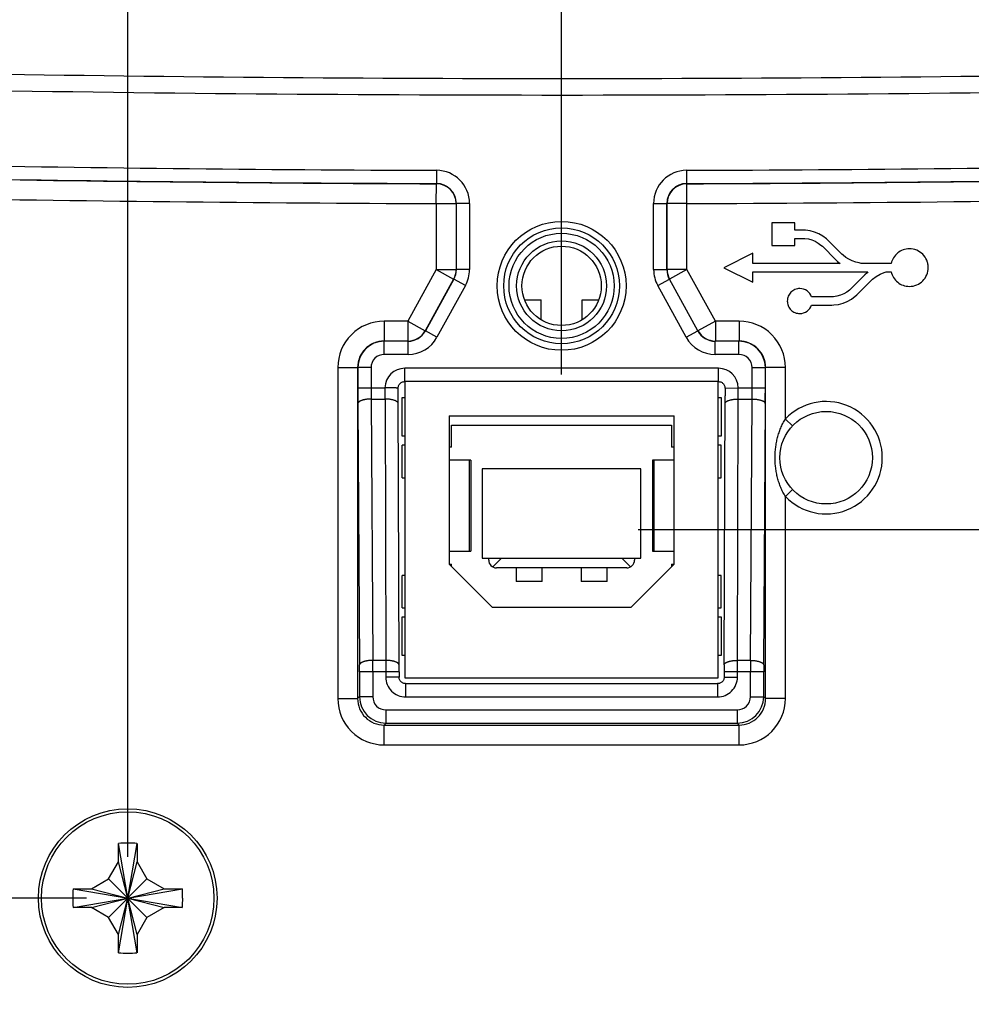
# Model space of a CAD drawing. Header units: inches. Extents: x 0 to 34, y 0 to 22.
# Tile 16 of 42: x 11.3 to 12.8, y 17.2 to 18.7. Entities that reach past the tile are written whole.
import ezdxf

# ---------------------------------------------------------------- set-up
doc = ezdxf.new("R2010")
doc.units = ezdxf.units.IN
doc.header["$LTSCALE"] = 1.87
doc.header["$MEASUREMENT"] = 0
doc.layers.get('0').update_dxf_attribs({"linetype": 'CONTINUOUS'})
doc.layers.add('DIMENSIONS', color=7, linetype='CONTINUOUS')
doc.styles.get("Standard").update_dxf_attribs({"font": 'txt', "width": 0.8})
doc.dimstyles.new('DIMSTYLE_1', dxfattribs={"dimtxt": 0.125, "dimasz": 0.18, "dimexe": 0.18, "dimexo": 0.0625, "dimgap": 0.09, "dimtad": 0, "dimtih": 1, "dimtoh": 1, "dimdec": 3, "dimzin": 4, "dimdsep": 46, "dimtxsty": 'STANDARD', "dimblk": '_FILLED', "dimblk1": '_FILLED', "dimblk2": '_FILLED', "dimcen": 0.09, "dimadec": 0, "dimazin": 0, "dimtp": 0.01, "dimtm": 0.01, "dimtfac": 1, "dimtdec": 3, "dimtofl": 0, "dimtmove": 0, "dimatfit": 3, "dimldrblk": '_FILLED', "dimfxl": 1, "dimtolj": 1, "dimtzin": 4, "dimarcsym": 0})

# ---------------------------------------------------------------- blocks, each defined once
blk = doc.blocks.new('_FILLED')
at = {"color": 0, "linetype": 'BYBLOCK'}
blk.add_solid([(0, 0), (-1, 0.1736), (-1, -0.1736)], dxfattribs=at)
blk = doc.blocks.new('*D3')
at = {"layer": 'DIMENSIONS', "color": 2, "linetype": 'CONTINUOUS'}
for p, q in [((9.9657, 16.9068), (9.9657, 19.5759)), ((11.4787, 17.4559), (11.4787, 19.5759)), ((9.9657, 19.4509), (9.3491, 19.4509)), ((11.4787, 19.4509), (11.8387, 19.4509))]:
    blk.add_line(p, q, dxfattribs=at)
at = {"layer": 'DIMENSIONS', "color": 2, "linetype": 'CONTINUOUS', "xscale": 0.18, "yscale": 0.18, "zscale": 0.18}
blk.add_blockref('_FILLED', (9.9657, 19.4509), dxfattribs=at)
at = {"layer": 'DIMENSIONS', "color": 2, "linetype": 'CONTINUOUS', "xscale": 0.18, "yscale": 0.18, "zscale": 0.18, "rotation": 180}
blk.add_blockref('_FILLED', (11.4787, 19.4509), dxfattribs=at)
at = {"layer": 'DIMENSIONS', "color": 2, "linetype": 'CONTINUOUS', "insert": (9.2866, 19.5134), "char_height": 0.125, "width": 1.325, "attachment_point": 3, "line_spacing_factor": 0.9}
blk.add_mtext('1.513{\\Ftxt.shx;\\W1.000000;\\H0.125000; }[38.43]', dxfattribs=at)
blk = doc.blocks.new('*D4')
at = {"layer": 'DIMENSIONS', "color": 2, "linetype": 'CONTINUOUS'}
for p, q in [((10.0108, 18.6879), (9.0907, 18.6879)), ((9.2157, 18.6879), (9.2157, 18.1656)), ((9.2157, 17.3934), (9.2157, 17.9156)), ((11.4162, 17.3934), (9.0907, 17.3934))]:
    blk.add_line(p, q, dxfattribs=at)
at = {"layer": 'DIMENSIONS', "color": 2, "linetype": 'CONTINUOUS', "xscale": 0.18, "yscale": 0.18, "zscale": 0.18}
for p, rotation in [((9.2157, 18.6879), 90), ((9.2157, 17.3934), 270)]:
    blk.add_blockref('_FILLED', p, dxfattribs=dict(at, rotation=rotation))
at = {"layer": 'DIMENSIONS', "color": 2, "linetype": 'CONTINUOUS', "insert": (9.2157, 18.1031), "char_height": 0.125, "width": 1.325, "attachment_point": 2, "line_spacing_factor": 0.9}
blk.add_mtext('1.295{\\Ftxt.shx;\\W1.000000;\\H0.125000; }[32.88]', dxfattribs=at)
blk = doc.blocks.new('*D5')
at = {"layer": 'DIMENSIONS', "color": 2, "linetype": 'CONTINUOUS'}
for p, q in [((12.1347, 18.185), (12.1347, 20.0315)), ((14.3057, 18.6504), (14.3057, 20.0315)), ((12.1347, 19.9065), (12.4952, 19.9065)), ((14.3057, 19.9065), (13.9452, 19.9065))]:
    blk.add_line(p, q, dxfattribs=at)
at = {"layer": 'DIMENSIONS', "color": 2, "linetype": 'CONTINUOUS', "xscale": 0.18, "yscale": 0.18, "zscale": 0.18, "rotation": 180}
blk.add_blockref('_FILLED', (12.1347, 19.9065), dxfattribs=at)
at = {"layer": 'DIMENSIONS', "color": 2, "linetype": 'CONTINUOUS', "xscale": 0.18, "yscale": 0.18, "zscale": 0.18}
blk.add_blockref('_FILLED', (14.3057, 19.9065), dxfattribs=at)
at = {"layer": 'DIMENSIONS', "color": 2, "linetype": 'CONTINUOUS', "insert": (13.2202, 19.969), "char_height": 0.125, "width": 1.325, "attachment_point": 2, "line_spacing_factor": 0.9}
blk.add_mtext('2.171{\\Ftxt.shx;\\W1.000000;\\H0.125000; }[55.14]', dxfattribs=at)
blk = doc.blocks.new('*D6')
at = {"layer": 'DIMENSIONS', "color": 2, "linetype": 'CONTINUOUS'}
for p, q in [((15.0557, 18.6879), (15.0557, 19.4509)), ((15.0557, 19.4509), (15.2829, 19.4509)), ((14.2607, 18.6879), (15.1807, 18.6879)), ((12.2505, 17.9507), (15.1807, 17.9507)), ((15.0557, 17.9507), (15.0557, 17.5907))]:
    blk.add_line(p, q, dxfattribs=at)
at = {"layer": 'DIMENSIONS', "color": 2, "linetype": 'CONTINUOUS', "xscale": 0.18, "yscale": 0.18, "zscale": 0.18}
for p, rotation in [((15.0557, 18.6879), 270), ((15.0557, 17.9507), 90)]:
    blk.add_blockref('_FILLED', p, dxfattribs=dict(at, rotation=rotation))
at = {"layer": 'DIMENSIONS', "color": 2, "linetype": 'CONTINUOUS', "insert": (15.3454, 19.5134), "char_height": 0.125, "width": 1.225, "attachment_point": 1, "line_spacing_factor": 0.9}
blk.add_mtext('.737{\\Ftxt.shx;\\W1.000000;\\H0.125000; }[18.72]', dxfattribs=at)
blk = doc.blocks.new('*D7')
at = {"layer": 'DIMENSIONS', "color": 2, "linetype": 'CONTINUOUS'}
for p, q in [((10.0108, 18.6879), (7.8394, 18.6879)), ((7.9644, 18.6879), (7.9644, 17.8262)), ((7.9644, 16.7145), (7.9644, 17.5762)), ((12.0996, 16.7145), (7.8394, 16.7145))]:
    blk.add_line(p, q, dxfattribs=at)
at = {"layer": 'DIMENSIONS', "color": 2, "linetype": 'CONTINUOUS', "xscale": 0.18, "yscale": 0.18, "zscale": 0.18}
for p, rotation in [((7.9644, 18.6879), 90), ((7.9644, 16.7145), 270)]:
    blk.add_blockref('_FILLED', p, dxfattribs=dict(at, rotation=rotation))
at = {"layer": 'DIMENSIONS', "color": 2, "linetype": 'CONTINUOUS', "insert": (7.9644, 17.7637), "char_height": 0.125, "width": 1.325, "attachment_point": 2, "line_spacing_factor": 0.9}
blk.add_mtext('1.973{\\Ftxt.shx;\\W1.000000;\\H0.125000; }[50.12]', dxfattribs=at)

msp = doc.modelspace()

# ---------------------------------------------------------------- linework, layer by layer
at = {"color": 7, "linetype": 'CONTINUOUS'}
for p, q in [((11.9457, 18.494), (11.9457, 18.474)), ((12.3238, 18.494), (12.3238, 18.474)), ((11.9453, 18.4437), (11.9454, 18.4737)), ((11.9457, 18.474), (11.9454, 18.4737)), ((12.3241, 18.4737), (12.3238, 18.474)), ((12.3242, 18.4437), (12.3241, 18.4737)), ((11.9453, 18.4437), (11.9453, 18.344)), ((11.9453, 18.4437), (11.9753, 18.4437)), ((11.9755, 18.444), (11.9753, 18.4437)), ((11.9753, 18.4437), (11.9753, 18.344)), ((11.9755, 18.444), (11.9755, 18.3439)), ((11.9955, 18.444), (11.9755, 18.444)), ((11.9955, 18.444), (11.9955, 18.3439)), ((12.2739, 18.3439), (12.2739, 18.444)), ((12.2739, 18.444), (12.2939, 18.444)), ((12.2939, 18.3439), (12.2939, 18.444)), ((12.2942, 18.4437), (12.2939, 18.444)), ((12.2942, 18.344), (12.2942, 18.4437)), ((12.3242, 18.4437), (12.2942, 18.4437)), ((12.3242, 18.344), (12.3242, 18.4437)), ((12.4525, 18.4146), (12.4525, 18.3801)), ((12.4872, 18.4146), (12.4525, 18.4146)), ((12.4872, 18.4037), (12.4872, 18.4146)), ((12.4999, 18.4037), (12.4872, 18.4037)), ((12.4872, 18.3801), (12.4872, 18.391)), ((12.4872, 18.391), (12.4999, 18.391)), ((12.5034, 18.4034), (12.4999, 18.4037)), ((12.4999, 18.391), (12.5027, 18.3908)), ((12.5027, 18.3908), (12.5079, 18.3903)), ((12.5104, 18.4024), (12.5034, 18.4034)), ((12.5079, 18.3903), (12.5131, 18.3888)), ((12.5171, 18.4007), (12.5104, 18.4024)), ((12.5236, 18.398), (12.5171, 18.4007)), ((12.5297, 18.3945), (12.5236, 18.398)), ((12.5352, 18.3903), (12.5297, 18.3945)), ((12.5377, 18.388), (12.5352, 18.3903)), ((12.4525, 18.3801), (12.4872, 18.3801)), ((12.5131, 18.3888), (12.5181, 18.3868)), ((12.5181, 18.3868), (12.5226, 18.3841)), ((12.5226, 18.3841), (12.5268, 18.3808)), ((12.5268, 18.3808), (12.529, 18.3791)), ((12.529, 18.3791), (12.5494, 18.3584)), ((12.5583, 18.3674), (12.5377, 18.388)), ((12.4241, 18.3689), (12.3799, 18.3468)), ((12.4241, 18.3532), (12.4241, 18.3689)), ((12.5603, 18.3656), (12.5583, 18.3674)), ((12.5645, 18.3622), (12.5603, 18.3656)), ((12.5692, 18.3595), (12.5645, 18.3622)), ((12.3799, 18.3468), (12.4241, 18.3247)), ((12.5558, 18.3532), (12.4241, 18.3532)), ((12.5494, 18.3584), (12.5519, 18.3562)), ((12.5519, 18.3562), (12.5558, 18.3532)), ((12.5742, 18.357), (12.5692, 18.3595)), ((12.5794, 18.3552), (12.5742, 18.357)), ((12.5846, 18.354), (12.5794, 18.3552)), ((12.5876, 18.3532), (12.5846, 18.354)), ((12.633, 18.3532), (12.5876, 18.3532)), ((11.9453, 18.344), (11.9023, 18.2659)), ((11.9453, 18.344), (11.9715, 18.3295)), ((11.9453, 18.344), (11.9753, 18.344)), ((11.9753, 18.344), (11.9755, 18.3439)), ((11.9955, 18.3439), (11.9755, 18.3439)), ((12.2739, 18.3439), (12.2939, 18.3439)), ((12.2942, 18.344), (12.2939, 18.3439)), ((12.3242, 18.344), (12.2942, 18.344)), ((12.3242, 18.344), (12.2979, 18.3295)), ((12.3672, 18.2659), (12.3242, 18.344)), ((12.4241, 18.3247), (12.4241, 18.3406)), ((12.4241, 18.3406), (12.5978, 18.3406)), ((12.5934, 18.3358), (12.5722, 18.3147)), ((12.5966, 18.3388), (12.5934, 18.3358)), ((12.5978, 18.3406), (12.5966, 18.3388)), ((12.605, 18.3294), (12.6105, 18.3336)), ((12.6105, 18.3336), (12.6165, 18.3371)), ((12.6165, 18.3371), (12.6227, 18.3396)), ((12.6227, 18.3396), (12.6257, 18.3406)), ((12.6257, 18.3406), (12.633, 18.3406)), ((11.9715, 18.3295), (11.9286, 18.2514)), ((11.9718, 18.3294), (11.9288, 18.2511)), ((11.9894, 18.3198), (11.9463, 18.2415)), ((11.9715, 18.3295), (11.9718, 18.3294)), ((11.9894, 18.3198), (11.9718, 18.3294)), ((12.2801, 18.3198), (12.2977, 18.3294)), ((12.3232, 18.2415), (12.2801, 18.3198)), ((12.2979, 18.3295), (12.2977, 18.3294)), ((12.3407, 18.2511), (12.2977, 18.3294)), ((12.3409, 18.2514), (12.2979, 18.3295)), ((12.5812, 18.3058), (12.6023, 18.3271)), ((12.6023, 18.3271), (12.605, 18.3294)), ((12.5432, 18.3025), (12.5128, 18.3025)), ((12.5459, 18.3028), (12.5432, 18.3025)), ((12.5511, 18.3035), (12.5459, 18.3028)), ((12.5563, 18.305), (12.5511, 18.3035)), ((12.5613, 18.307), (12.5563, 18.305)), ((12.5658, 18.3098), (12.5613, 18.307)), ((12.57, 18.313), (12.5658, 18.3098)), ((12.5722, 18.3147), (12.57, 18.313)), ((12.573, 18.2991), (12.5812, 18.3058)), ((12.0786, 18.2984), (12.1037, 18.2984)), ((12.1037, 18.268), (12.1037, 18.2984)), ((12.1657, 18.268), (12.1657, 18.2984)), ((12.1657, 18.2984), (12.1909, 18.2984)), ((12.5128, 18.2901), (12.5432, 18.2901)), ((12.5432, 18.2901), (12.5466, 18.2904)), ((12.5466, 18.2904), (12.5536, 18.2911)), ((12.5536, 18.2911), (12.5603, 18.2931)), ((12.5603, 18.2931), (12.5667, 18.2956)), ((12.5667, 18.2956), (12.573, 18.2991)), ((11.8663, 18.2659), (11.8663, 18.2359)), ((11.9023, 18.2659), (11.8663, 18.2659)), ((11.9023, 18.2659), (11.9023, 18.2359)), ((11.9023, 18.2659), (11.9286, 18.2514)), ((12.3672, 18.2659), (12.3409, 18.2514)), ((12.3672, 18.2659), (12.3672, 18.2359)), ((12.4032, 18.2659), (12.3672, 18.2659)), ((12.4032, 18.2659), (12.4032, 18.2359)), ((11.9286, 18.2514), (11.9288, 18.2511)), ((11.9463, 18.2415), (11.9288, 18.2511)), ((12.3232, 18.2415), (12.3407, 18.2511)), ((12.3407, 18.2511), (12.3409, 18.2514)), ((11.8666, 18.2356), (11.8663, 18.2359)), ((11.9023, 18.2359), (11.8663, 18.2359)), ((11.8666, 18.2156), (11.8666, 18.2356)), ((11.9025, 18.2356), (11.8666, 18.2356)), ((11.9023, 18.2359), (11.9025, 18.2356)), ((11.9025, 18.2156), (11.9025, 18.2356)), ((12.367, 18.2356), (12.3672, 18.2359)), ((12.367, 18.2156), (12.367, 18.2356)), ((12.4029, 18.2356), (12.367, 18.2356)), ((12.4032, 18.2359), (12.3672, 18.2359)), ((12.4029, 18.2356), (12.4032, 18.2359)), ((12.4029, 18.2156), (12.4029, 18.2356)), ((11.9025, 18.2156), (11.8666, 18.2156)), ((12.4029, 18.2156), (12.367, 18.2156)), ((11.7963, 18.1959), (11.7963, 17.6951)), ((11.7963, 18.1959), (11.8263, 18.1959)), ((11.8263, 18.1959), (11.8263, 17.6951)), ((11.8266, 18.1956), (11.8263, 18.1959)), ((12.4429, 18.1956), (12.4432, 18.1959)), ((12.4432, 17.6951), (12.4432, 18.1959)), ((12.4732, 18.1959), (12.4432, 18.1959)), ((12.4732, 18.1179), (12.4732, 18.1959)), ((11.8266, 18.1956), (11.8266, 18.1652)), ((11.8466, 18.1956), (11.8266, 18.1956)), ((11.8466, 18.1956), (11.8466, 18.1652)), ((11.8976, 18.1746), (11.8976, 18.1946)), ((12.3719, 18.1946), (11.8976, 18.1946)), ((12.3719, 18.1746), (12.3719, 18.1946)), ((12.4229, 18.1652), (12.4229, 18.1956)), ((12.4229, 18.1956), (12.4429, 18.1956)), ((12.4429, 18.1652), (12.4429, 18.1956)), ((12.3719, 18.1746), (11.8976, 18.1746)), ((11.8977, 18.1746), (11.8977, 17.7264)), ((12.3717, 17.7264), (12.3717, 18.1746)), ((11.8266, 18.1652), (11.8676, 18.1652)), ((12.3806, 17.7461), (12.3819, 18.1531)), ((12.3819, 18.1646), (12.4019, 18.1652)), ((12.3819, 18.1646), (12.3819, 18.1531)), ((12.4019, 18.1652), (12.4429, 18.1652)), ((11.8267, 18.1413), (11.8292, 17.746)), ((11.8467, 18.1481), (11.8492, 17.7529)), ((11.8467, 18.1481), (11.8677, 18.1481)), ((11.8677, 18.1481), (11.8689, 17.7529)), ((11.8889, 17.7443), (11.8876, 18.1489)), ((11.8934, 18.092), (11.8934, 18.1506)), ((11.8934, 18.1506), (11.8977, 18.1506)), ((12.3717, 18.1506), (12.3761, 18.1506)), ((12.3761, 18.1506), (12.3761, 18.092)), ((12.4006, 17.7529), (12.4018, 18.1481)), ((12.4018, 18.1481), (12.4228, 18.1481)), ((12.4203, 17.7529), (12.4228, 18.1481)), ((12.4403, 17.746), (12.4428, 18.1413)), ((11.9647, 18.1225), (11.9647, 17.8984)), ((11.9647, 18.1225), (12.3047, 18.1225)), ((12.3047, 17.8984), (12.3047, 18.1225)), ((11.9684, 18.0754), (11.9684, 18.1085)), ((11.9684, 18.1085), (12.3011, 18.1085)), ((12.3011, 18.1085), (12.3011, 18.0754)), ((12.4732, 18.1179), (12.484, 18.1076)), ((11.8977, 18.092), (11.8934, 18.092)), ((12.3761, 18.092), (12.3717, 18.092)), ((11.8934, 18.0292), (11.8934, 18.0784)), ((11.8977, 18.0784), (11.8934, 18.0784)), ((12.3761, 18.0784), (12.3717, 18.0784)), ((12.3761, 18.0292), (12.3761, 18.0784)), ((11.9684, 18.0754), (11.9647, 18.0754)), ((12.3047, 18.0754), (12.3011, 18.0754)), ((11.9973, 18.0557), (11.9647, 18.0557)), ((11.9953, 17.9179), (11.9953, 18.0557)), ((11.9973, 18.0557), (11.9973, 17.9179)), ((12.2721, 18.0557), (12.2721, 17.9179)), ((12.3047, 18.0557), (12.2721, 18.0557)), ((12.2742, 18.0557), (12.2742, 17.9179)), ((12.0147, 18.0424), (12.0147, 17.9074)), ((12.2547, 18.0424), (12.0147, 18.0424)), ((12.2547, 17.9074), (12.2547, 18.0424)), ((11.8934, 18.0292), (11.8977, 18.0292)), ((12.3717, 18.0292), (12.3761, 18.0292)), ((12.4732, 18.0008), (12.484, 18.0111)), ((12.4732, 17.6951), (12.4732, 18.0008)), ((11.9647, 17.9179), (11.9973, 17.9179)), ((12.2721, 17.9179), (12.3047, 17.9179)), ((11.9647, 17.8984), (12.0297, 17.8334)), ((11.9648, 17.8983), (11.9684, 17.8983)), ((11.9684, 17.8947), (11.9684, 17.8983)), ((12.0147, 17.9074), (12.2547, 17.9074)), ((12.0245, 17.9046), (12.0245, 17.9074)), ((12.0307, 17.8942), (12.0438, 17.9074)), ((12.2388, 17.8942), (12.2256, 17.9074)), ((12.2397, 17.8334), (12.3047, 17.8984)), ((12.245, 17.9074), (12.245, 17.9046)), ((12.3011, 17.8983), (12.3011, 17.8947)), ((12.3011, 17.8983), (12.3046, 17.8983)), ((12.2332, 17.8927), (12.0363, 17.8927)), ((12.0658, 17.8927), (12.0658, 17.8722)), ((12.1052, 17.8722), (12.1052, 17.8927)), ((12.1643, 17.8927), (12.1643, 17.8722)), ((12.2036, 17.8722), (12.2036, 17.8927)), ((11.8934, 17.8323), (11.8934, 17.8815)), ((11.8977, 17.8815), (11.8934, 17.8815)), ((12.1052, 17.8722), (12.0658, 17.8722)), ((12.2036, 17.8722), (12.1643, 17.8722)), ((12.3761, 17.8815), (12.3717, 17.8815)), ((12.3761, 17.8323), (12.3761, 17.8815)), ((11.8934, 17.8323), (11.8977, 17.8323)), ((12.0297, 17.8334), (12.2397, 17.8334)), ((12.3717, 17.8323), (12.3761, 17.8323)), ((11.8934, 17.7601), (11.8934, 17.8187)), ((11.8934, 17.8187), (11.8977, 17.8187)), ((12.3717, 17.8187), (12.3761, 17.8187)), ((12.3761, 17.8187), (12.3761, 17.7601)), ((11.8689, 17.7529), (11.8492, 17.7529)), ((11.8689, 17.7529), (11.8689, 17.7358)), ((11.8977, 17.7601), (11.8934, 17.7601)), ((12.3761, 17.7601), (12.3717, 17.7601)), ((12.4203, 17.7529), (12.4006, 17.7529)), ((12.4006, 17.7358), (12.4006, 17.7529)), ((11.8292, 17.7358), (11.8292, 17.698)), ((11.8889, 17.7358), (11.8292, 17.7358)), ((11.8492, 17.7358), (11.8492, 17.698)), ((11.8689, 17.7358), (11.8689, 17.7277)), ((11.8889, 17.7358), (11.8889, 17.7443)), ((11.8889, 17.7358), (11.8889, 17.7277)), ((12.3806, 17.7461), (12.3806, 17.7277)), ((12.4403, 17.7358), (12.3806, 17.7358)), ((12.4006, 17.7277), (12.4006, 17.7358)), ((12.4203, 17.698), (12.4203, 17.7358)), ((12.4403, 17.698), (12.4403, 17.7358)), ((11.8889, 17.7277), (11.8689, 17.7277)), ((11.8977, 17.7264), (12.3717, 17.7264)), ((12.3806, 17.7277), (12.4006, 17.7277)), ((11.8989, 17.7177), (11.8989, 17.6977)), ((11.8989, 17.7177), (12.3706, 17.7177)), ((12.3706, 17.7177), (12.3706, 17.6977)), ((11.7963, 17.6951), (11.8263, 17.6951)), ((11.8292, 17.698), (11.8263, 17.6951)), ((11.8492, 17.698), (11.8292, 17.698)), ((11.8989, 17.6977), (12.3706, 17.6977)), ((12.4203, 17.698), (12.4403, 17.698)), ((12.4432, 17.6951), (12.4403, 17.698)), ((12.4732, 17.6951), (12.4432, 17.6951)), ((11.8692, 17.678), (11.8692, 17.658)), ((11.8692, 17.678), (12.4003, 17.678)), ((12.4003, 17.678), (12.4003, 17.658)), ((11.8692, 17.658), (11.8663, 17.6551)), ((11.8663, 17.6251), (11.8663, 17.6551)), ((11.8663, 17.6551), (12.4032, 17.6551)), ((11.8692, 17.658), (12.4003, 17.658)), ((12.4032, 17.6551), (12.4003, 17.658)), ((12.4032, 17.6251), (12.4032, 17.6551)), ((11.8663, 17.6251), (12.4032, 17.6251)), ((11.4647, 17.4752), (11.4648, 17.4761)), ((11.4647, 17.4484), (11.4647, 17.4752)), ((11.4927, 17.3106), (11.4648, 17.4761)), ((11.4648, 17.3106), (11.4927, 17.4761)), ((11.4927, 17.4761), (11.4927, 17.4752)), ((11.4927, 17.4752), (11.4927, 17.4484)), ((11.4497, 17.4224), (11.4647, 17.4484)), ((11.4647, 17.3384), (11.4927, 17.4484)), ((11.4927, 17.3384), (11.4647, 17.4484)), ((11.4927, 17.4484), (11.5077, 17.4224)), ((11.4237, 17.4074), (11.4497, 17.4224)), ((11.5077, 17.3643), (11.4497, 17.4224)), ((11.4497, 17.3643), (11.5077, 17.4224)), ((11.5077, 17.4224), (11.5337, 17.4074)), ((11.396, 17.4073), (11.3969, 17.4074)), ((11.396, 17.4073), (11.5615, 17.3794)), ((11.396, 17.3794), (11.5615, 17.4073)), ((11.3969, 17.4074), (11.4237, 17.4074)), ((11.4237, 17.4074), (11.5337, 17.3794)), ((11.4237, 17.3794), (11.5337, 17.4074)), ((11.5337, 17.4074), (11.5606, 17.4074)), ((11.5606, 17.4074), (11.5615, 17.4073)), ((11.3969, 17.3794), (11.396, 17.3794)), ((11.4237, 17.3794), (11.3969, 17.3794)), ((11.4497, 17.3643), (11.4237, 17.3794)), ((11.5337, 17.3794), (11.5077, 17.3643)), ((11.5606, 17.3794), (11.5337, 17.3794)), ((11.5615, 17.3794), (11.5606, 17.3794)), ((11.4647, 17.3384), (11.4497, 17.3643)), ((11.5077, 17.3643), (11.4927, 17.3384)), ((11.4647, 17.3115), (11.4647, 17.3384)), ((11.4927, 17.3384), (11.4927, 17.3115)), ((11.4648, 17.3106), (11.4647, 17.3115)), ((11.4927, 17.3115), (11.4927, 17.3106))]:
    msp.add_line(p, q, dxfattribs=at)
for points in [[(11.8876, 18.1646), (11.8876, 18.1653), (11.8878, 18.1663), (11.888, 18.1673), (11.8883, 18.1683), (11.8888, 18.1692), (11.8893, 18.1701), (11.8899, 18.1709), (11.8906, 18.1717), (11.8913, 18.1723), (11.8921, 18.1729), (11.893, 18.1735), (11.894, 18.1739), (11.8949, 18.1742), (11.8959, 18.1744), (11.8969, 18.1746), (11.8976, 18.1746)], [(12.3719, 18.1746), (12.3726, 18.1746), (12.3736, 18.1744), (12.3746, 18.1742), (12.3756, 18.1739), (12.3765, 18.1735), (12.3774, 18.1729), (12.3782, 18.1723), (12.3789, 18.1716), (12.3796, 18.1709), (12.3802, 18.1701), (12.3807, 18.1692), (12.3812, 18.1683), (12.3815, 18.1673), (12.3817, 18.1663), (12.3818, 18.1653), (12.3819, 18.1646)], [(11.8876, 18.1489), (11.8876, 18.1616), (11.8876, 18.1646)], [(11.8989, 17.7177), (11.8982, 17.7177), (11.8972, 17.7179), (11.8962, 17.7181), (11.8952, 17.7184), (11.8943, 17.7189), (11.8934, 17.7194), (11.8926, 17.72), (11.8919, 17.7207), (11.8912, 17.7214), (11.8906, 17.7222), (11.8901, 17.7231), (11.8896, 17.724), (11.8893, 17.725), (11.8891, 17.726), (11.889, 17.727), (11.8889, 17.7277)], [(12.3806, 17.7277), (12.3805, 17.727), (12.3804, 17.726), (12.3802, 17.725), (12.3798, 17.724), (12.3794, 17.7231), (12.3789, 17.7222), (12.3783, 17.7214), (12.3776, 17.7206), (12.3769, 17.72), (12.376, 17.7194), (12.3752, 17.7188), (12.3742, 17.7184), (12.3733, 17.7181), (12.3723, 17.7179), (12.3713, 17.7177), (12.3706, 17.7177)]]:
    msp.add_lwpolyline(points, dxfattribs=at)
for centre, radius in [((12.1347, 18.3193), 0.0975), ((12.1347, 18.3193), 0.0875), ((12.1347, 18.3193), 0.0795), ((12.1347, 18.3193), 0.068), ((12.1347, 18.3193), 0.06), ((12.5347, 18.0594), 0.07), ((11.4787, 17.3934), 0.135), ((11.4787, 17.3934), 0.1304)]:
    msp.add_circle(centre, radius, dxfattribs=at)
for centre, radius, start, end in [((12.1357, 72.6479), 54.015, 268.97748, 271.02252), ((12.1357, 72.6479), 54.04, 268.9537, 271.0463), ((12.1357, 72.6479), 54.1745, 268.0949, 269.79866), ((12.1357, 72.6479), 54.1542, 268.95591, 269.79896), ((11.9455, 18.444), 0.05, 359.9985, 89.8001), ((12.3239, 18.444), 0.05, 90.1977, 180.0014), ((12.1357, 72.6479), 54.1542, 270.19893, 271.04409), ((12.1357, 72.6479), 54.1745, 270.19923, 271.9051), ((12.1357, 72.6479), 54.1742, 268.95591, 269.79896), ((12.1357, 72.6479), 54.1742, 270.19892, 271.04409), ((12.1357, 72.6479), 54.2045, 268.0949, 269.79866), ((11.9453, 18.4437), 0.03, 0.0208, 89.7778), ((11.9456, 18.444), 0.03, 359.9754, 89.8192), ((12.3239, 18.444), 0.03, 90.1943, 180.0196), ((12.3242, 18.4437), 0.03, 90.2201, 179.9792), ((12.1357, 72.6479), 54.2045, 270.19923, 271.9051), ((11.9453, 18.344), 0.03, 331.1938, 359.9954), ((11.9456, 18.3439), 0.03, 331.1955, 0.0073), ((11.9455, 18.3439), 0.05, 331.1921, 359.9975), ((12.3239, 18.3439), 0.05, 180.0029, 208.8083), ((12.3239, 18.3439), 0.03, 180.0062, 208.818), ((12.3242, 18.344), 0.03, 180.0046, 208.8062), ((11.8663, 18.1959), 0.07, 89.9983, 180.0016), ((12.4032, 18.1959), 0.07, 359.9983, 90.0016), ((11.9023, 18.2659), 0.03, 270.0111, 331.1781), ((11.9025, 18.2656), 0.03, 269.9982, 331.2008), ((11.9025, 18.2656), 0.05, 270.0023, 331.1872), ((12.367, 18.2656), 0.05, 208.8128, 269.9977), ((12.367, 18.2656), 0.03, 208.7991, 270.0005), ((12.3672, 18.2659), 0.03, 208.821, 269.9889), ((11.8663, 18.1959), 0.04, 89.9841, 180.0108), ((11.8666, 18.1956), 0.04, 90.0276, 179.9913), ((12.4029, 18.1956), 0.04, 0.0276, 89.9913), ((12.4032, 18.1959), 0.04, 359.9841, 90.0108), ((11.8666, 18.1956), 0.02, 89.9997, 180.0004), ((12.4029, 18.1956), 0.02, 359.9997, 90.0004), ((11.8976, 18.1646), 0.03, 90.0002, 178.8176), ((12.3719, 18.1646), 0.03, 1.2047, 90.0007), ((15.6257, 18.1649), 3.7991, 179.9954, 180.3567), ((13.784, 18.165), 1.9374, 179.9941, 180.5), ((15.7917, 18.1651), 3.9241, 179.9987, 180.2484), ((8.5945, 18.1649), 3.8074, 359.7478, 0.0052), ((10.4855, 18.165), 1.9374, 359.5, 0.0059), ((8.6437, 18.1649), 3.7991, 359.6433, 0.0046), ((12.5347, 18.0594), 0.085, 223.5654, 136.4346), ((12.0363, 17.9046), 0.0118, 180, 270), ((12.2332, 17.9046), 0.0118, 270, 360), ((7.404, 17.7361), 4.4452, 359.9956, 0.2162), ((17.0059, 17.7359), 4.5857, 179.7872, 180.001), ((10.2289, 17.736), 1.6003, 359.9927, 0.3603), ((14.0911, 17.7358), 1.6508, 179.6453, 180.0017), ((11.8989, 17.7277), 0.03, 179.9992, 270.0008), ((12.3706, 17.7277), 0.03, 269.9992, 0.0008), ((11.8663, 17.6951), 0.07, 179.9983, 270.0016), ((11.8663, 17.6951), 0.04, 179.9841, 270.0108), ((11.8692, 17.698), 0.04, 180.0276, 269.9913), ((11.8692, 17.698), 0.02, 179.9997, 270.0004), ((12.4003, 17.698), 0.04, 270.0087, 359.9724), ((12.4003, 17.698), 0.02, 269.9996, 0.0003), ((12.4032, 17.6951), 0.07, 269.9983, 0.0018), ((12.4032, 17.6951), 0.04, 269.9893, 0.017), ((11.4787, 17.1419), 0.3345, 87.6095, 92.3905), ((11.73, 17.3934), 0.3343, 177.6088, 180.0007), ((11.2281, 17.3934), 0.3336, 359.9968, 2.3936), ((11.7293, 17.3933), 0.3336, 179.9968, 182.3936), ((11.2275, 17.3934), 0.3343, 357.6088, 0.0007), ((11.4787, 17.6448), 0.3345, 267.6095, 272.3905)]:
    msp.add_arc(centre, radius, start, end, dxfattribs=at)
for points, knots in [([(12.6883, 18.3537), (12.6879, 18.3552), (12.6863, 18.3601), (12.6813, 18.3675), (12.6719, 18.3738), (12.6612, 18.376), (12.651, 18.3742), (12.6399, 18.3679), (12.6344, 18.3593), (12.633, 18.3532)], [0, 0, 0, 0, 0.058864, 0.203566, 0.348319, 0.498406, 0.627908, 0.752906, 1, 1, 1, 1]), ([(12.633, 18.3406), (12.6344, 18.3345), (12.6399, 18.3258), (12.651, 18.3196), (12.6612, 18.3178), (12.6719, 18.32), (12.6813, 18.3263), (12.6876, 18.3357), (12.6896, 18.3454), (12.6888, 18.3515), (12.6883, 18.3537)], [0, 0, 0, 0, 0.209033, 0.314829, 0.424429, 0.551392, 0.673787, 0.796155, 0.923031, 1, 1, 1, 1]), ([(12.5128, 18.3025), (12.5115, 18.3061), (12.5067, 18.3128), (12.4963, 18.316), (12.4875, 18.3142), (12.4812, 18.31), (12.477, 18.3038), (12.4756, 18.2966), (12.4764, 18.2918), (12.4772, 18.2897)], [0, 0, 0, 0, 0.191662, 0.387379, 0.514161, 0.636616, 0.758963, 0.885527, 1, 1, 1, 1]), ([(12.4772, 18.2897), (12.4773, 18.2894), (12.4783, 18.2869), (12.4812, 18.2826), (12.4875, 18.2784), (12.4963, 18.2766), (12.5067, 18.2799), (12.5115, 18.2865), (12.5128, 18.2901)], [0, 0, 0, 0, 0.016262, 0.175189, 0.334034, 0.498331, 0.751757, 1, 1, 1, 1]), ([(11.8876, 18.1646), (11.8876, 18.1646), (11.8876, 18.1646), (11.8876, 18.1646), (11.8875, 18.1647), (11.8875, 18.1647), (11.8874, 18.1647), (11.8873, 18.1647), (11.8872, 18.1647), (11.887, 18.1647), (11.8867, 18.1648), (11.8864, 18.1648), (11.8859, 18.1648), (11.8852, 18.1648), (11.8842, 18.1649), (11.883, 18.1649), (11.8817, 18.165), (11.8803, 18.165), (11.8787, 18.165), (11.877, 18.1651), (11.8753, 18.1651), (11.8734, 18.1651), (11.8709, 18.1652), (11.8689, 18.1652), (11.8676, 18.1652)], [0, 0, 0, 0, 0.001908, 0.003572, 0.005787, 0.008572, 0.011935, 0.015882, 0.020412, 0.031219, 0.044344, 0.059758, 0.077429, 0.119373, 0.169781, 0.228173, 0.29399, 0.3666, 0.445306, 0.52935, 0.617924, 0.710177, 0.805221, 1, 1, 1, 1]), ([(11.8467, 18.1481), (11.8454, 18.1481), (11.8435, 18.148), (11.841, 18.1478), (11.8391, 18.1476), (11.8374, 18.1473), (11.8357, 18.1469), (11.8341, 18.1465), (11.8327, 18.1461), (11.8316, 18.1457), (11.8307, 18.1453), (11.83, 18.145), (11.8292, 18.1445), (11.8283, 18.1439), (11.8277, 18.1434), (11.8274, 18.1429), (11.8271, 18.1425), (11.8268, 18.1421), (11.8267, 18.1416), (11.8267, 18.1414), (11.8267, 18.1413)], [0, 0, 0, 0, 0.173448, 0.258406, 0.341244, 0.421292, 0.497921, 0.57055, 0.638662, 0.701817, 0.73143, 0.759686, 0.812035, 0.85883, 0.900261, 0.919129, 0.936886, 0.969591, 0.984976, 1, 1, 1, 1]), ([(11.8877, 18.1413), (11.8877, 18.1414), (11.8876, 18.1417), (11.8876, 18.142), (11.8874, 18.1423), (11.8873, 18.1427), (11.8871, 18.143), (11.8867, 18.1434), (11.8861, 18.144), (11.8853, 18.1446), (11.8844, 18.145), (11.8837, 18.1454), (11.8829, 18.1458), (11.8818, 18.1462), (11.8803, 18.1466), (11.8787, 18.147), (11.8771, 18.1473), (11.8753, 18.1476), (11.8734, 18.1478), (11.8709, 18.148), (11.869, 18.1481), (11.8677, 18.1481)], [0, 0, 0, 0, 0.015061, 0.030392, 0.046243, 0.06284, 0.080373, 0.098993, 0.139905, 0.186216, 0.238163, 0.266259, 0.295741, 0.358728, 0.4268, 0.499515, 0.57635, 0.656712, 0.739959, 0.825406, 1, 1, 1, 1]), ([(12.3818, 18.1413), (12.3818, 18.1414), (12.3818, 18.1417), (12.3819, 18.142), (12.382, 18.1423), (12.3822, 18.1427), (12.3824, 18.143), (12.3828, 18.1434), (12.3834, 18.144), (12.3842, 18.1446), (12.385, 18.145), (12.3858, 18.1454), (12.3866, 18.1458), (12.3877, 18.1462), (12.3892, 18.1466), (12.3907, 18.147), (12.3924, 18.1473), (12.3942, 18.1476), (12.396, 18.1478), (12.3986, 18.148), (12.4005, 18.1481), (12.4018, 18.1481)], [0, 0, 0, 0, 0.015061, 0.030392, 0.046243, 0.06284, 0.080373, 0.098993, 0.139904, 0.186216, 0.238163, 0.266259, 0.295741, 0.358728, 0.4268, 0.499515, 0.576349, 0.656712, 0.739959, 0.825406, 1, 1, 1, 1]), ([(12.4228, 18.1481), (12.4241, 18.1481), (12.426, 18.148), (12.4285, 18.1478), (12.4304, 18.1476), (12.4321, 18.1473), (12.4338, 18.1469), (12.4353, 18.1465), (12.4368, 18.1461), (12.4379, 18.1457), (12.4387, 18.1453), (12.4395, 18.145), (12.4403, 18.1445), (12.4412, 18.1439), (12.4418, 18.1434), (12.4421, 18.1429), (12.4424, 18.1425), (12.4426, 18.1421), (12.4428, 18.1416), (12.4428, 18.1414), (12.4428, 18.1413)], [0, 0, 0, 0, 0.173448, 0.258406, 0.341244, 0.421292, 0.497921, 0.57055, 0.638662, 0.701817, 0.73143, 0.759686, 0.812035, 0.85883, 0.900261, 0.919129, 0.936886, 0.969591, 0.984976, 1, 1, 1, 1]), ([(12.4575, 18.0594), (12.4575, 18.0619), (12.4577, 18.0671), (12.4584, 18.0747), (12.4596, 18.0823), (12.4612, 18.0898), (12.4634, 18.0971), (12.466, 18.1043), (12.4692, 18.1113), (12.4718, 18.1158), (12.4732, 18.1179)], [0, 0, 0, 0, 0.125364, 0.250576, 0.375552, 0.50031, 0.624969, 0.749711, 0.874709, 1, 1, 1, 1]), ([(12.4732, 18.0008), (12.4725, 18.0019), (12.4711, 18.0041), (12.4687, 18.0086), (12.466, 18.0144), (12.4634, 18.0216), (12.4616, 18.0277), (12.4604, 18.0327), (12.4596, 18.0364), (12.459, 18.0402), (12.4585, 18.044), (12.458, 18.0478), (12.4578, 18.051), (12.4577, 18.0536), (12.4576, 18.0561), (12.4575, 18.0581), (12.4575, 18.0594)], [0, 0, 0, 0, 0.062683, 0.12531, 0.250297, 0.375026, 0.499673, 0.562033, 0.624436, 0.686895, 0.749416, 0.811997, 0.874632, 0.905966, 0.937309, 1, 1, 1, 1]), ([(11.8492, 17.7529), (11.8479, 17.7529), (11.846, 17.7528), (11.8435, 17.7526), (11.8416, 17.7524), (11.8399, 17.7521), (11.8382, 17.7517), (11.8366, 17.7513), (11.8352, 17.7509), (11.8341, 17.7505), (11.8333, 17.7501), (11.8325, 17.7497), (11.8317, 17.7493), (11.8308, 17.7487), (11.8302, 17.7481), (11.8299, 17.7477), (11.8296, 17.7473), (11.8294, 17.7468), (11.8292, 17.7464), (11.8292, 17.7462), (11.8292, 17.746)], [0, 0, 0, 0, 0.173448, 0.258406, 0.341244, 0.421292, 0.497921, 0.57055, 0.638662, 0.701817, 0.73143, 0.759686, 0.812035, 0.85883, 0.900261, 0.919129, 0.936886, 0.969591, 0.984976, 1, 1, 1, 1]), ([(11.8889, 17.7461), (11.8889, 17.7462), (11.8889, 17.7464), (11.8888, 17.7468), (11.8887, 17.7471), (11.8885, 17.7475), (11.8883, 17.7478), (11.8879, 17.7482), (11.8874, 17.7488), (11.8865, 17.7494), (11.8857, 17.7498), (11.885, 17.7502), (11.8841, 17.7505), (11.883, 17.751), (11.8816, 17.7514), (11.88, 17.7518), (11.8783, 17.7521), (11.8765, 17.7524), (11.8747, 17.7526), (11.8722, 17.7528), (11.8702, 17.7529), (11.8689, 17.7529)], [0, 0, 0, 0, 0.015061, 0.030392, 0.046243, 0.06284, 0.080373, 0.098993, 0.139904, 0.186216, 0.238163, 0.266259, 0.295741, 0.358728, 0.4268, 0.499515, 0.576349, 0.656712, 0.739959, 0.825406, 1, 1, 1, 1]), ([(12.3806, 17.7461), (12.3806, 17.7462), (12.3806, 17.7464), (12.3807, 17.7468), (12.3808, 17.7471), (12.381, 17.7475), (12.3812, 17.7478), (12.3815, 17.7482), (12.3821, 17.7488), (12.383, 17.7494), (12.3838, 17.7498), (12.3845, 17.7502), (12.3853, 17.7505), (12.3865, 17.751), (12.3879, 17.7514), (12.3895, 17.7518), (12.3912, 17.7521), (12.3929, 17.7524), (12.3948, 17.7526), (12.3973, 17.7528), (12.3993, 17.7529), (12.4006, 17.7529)], [0, 0, 0, 0, 0.015061, 0.030392, 0.046243, 0.06284, 0.080373, 0.098993, 0.139904, 0.186216, 0.238163, 0.266259, 0.295741, 0.358728, 0.4268, 0.499515, 0.576349, 0.656712, 0.739959, 0.825406, 1, 1, 1, 1]), ([(12.4203, 17.7529), (12.4216, 17.7529), (12.4235, 17.7528), (12.426, 17.7526), (12.4278, 17.7524), (12.4296, 17.7521), (12.4313, 17.7517), (12.4328, 17.7513), (12.4343, 17.7509), (12.4354, 17.7505), (12.4362, 17.7501), (12.437, 17.7497), (12.4378, 17.7493), (12.4387, 17.7487), (12.4392, 17.7481), (12.4396, 17.7477), (12.4399, 17.7473), (12.4401, 17.7468), (12.4403, 17.7464), (12.4403, 17.7462), (12.4403, 17.746)], [0, 0, 0, 0, 0.173448, 0.258406, 0.341244, 0.421292, 0.497921, 0.57055, 0.638662, 0.701817, 0.73143, 0.759686, 0.812035, 0.85883, 0.900261, 0.919129, 0.936886, 0.969591, 0.984976, 1, 1, 1, 1])]:
    msp.add_open_spline(points, degree=3, knots=knots, dxfattribs=at)

# ---------------------------------------------------------------- dimensions: what is measured, and where the dimension line sits
at = {"layer": 'DIMENSIONS', "color": 2, "linetype": 'CONTINUOUS'}
for base, p1, p2, angle, picture, middle in [((12.1347, 19.9065), (14.3057, 18.6504), (12.1347, 18.185), 180, '*D5', (13.0702, 19.9065)), ((15.0557, 17.9507), (14.2607, 18.6879), (12.2505, 17.9507), 270, '*D6', (15.9579, 19.4509)), ((7.9644, 16.7145), (10.0108, 18.6879), (12.0996, 16.7145), 270, '*D7', (7.8144, 17.7012)), ((9.2157421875, 17.3933554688), (10.0107887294, 18.6878554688), (11.4162421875, 17.3933554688), 270, '*D4', (9.0657421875, 18.0406054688))]:
    dim = msp.add_linear_dim(base=base, p1=p1, p2=p2, angle=angle, dimstyle='DIMSTYLE_1', dxfattribs=at)
    dim.commit()
    dim.dimension.update_dxf_attribs({"geometry": picture, "text_midpoint": middle, "dimtype": 160})
dim = msp.add_linear_dim(base=(11.4787, 19.4509), p1=(9.9657, 16.9068), p2=(11.4787, 17.4559), dimstyle='DIMSTYLE_1', dxfattribs=at)
dim.commit()
dim.dimension.update_dxf_attribs({"geometry": '*D3', "text_midpoint": (8.3241, 19.4509), "dimtype": 160})

doc.saveas('drawing.dxf')
